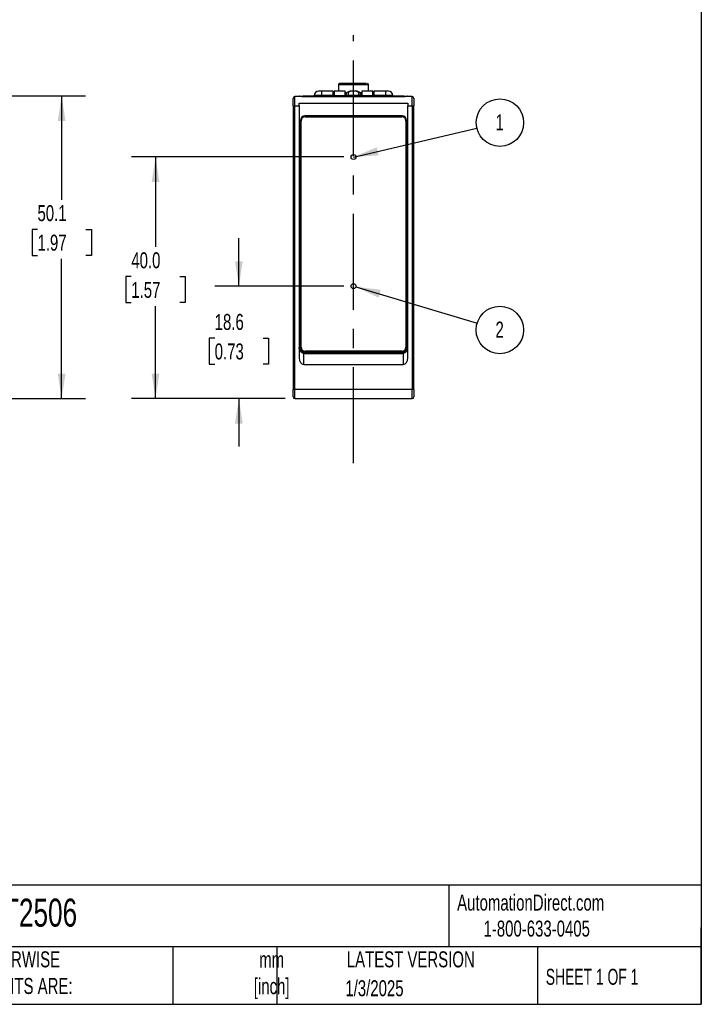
# Model space of a CAD drawing. Header units: millimetres. Extents: x 8 to 341, y 8 to 262.
# Tile 6 of 7: x 228 to 341, y 8 to 171. Entities that reach past the tile are written whole.
import ezdxf

# ---------------------------------------------------------------- set-up
doc = ezdxf.new("R2010")
doc.units = ezdxf.units.MM
doc.header["$LTSCALE"] = 1.25
doc.linetypes.add('CENTERX2', pattern=[20.32, 12.7, -2.54, 2.54, -2.54])
doc.layers.add('CENTER', color=40, linetype='CENTERX2')
doc.layers.add('DIMENSIONS', color=140, linetype='Continuous', lineweight=25)
doc.layers.add('TEXT', color=140, linetype='Continuous', lineweight=25)
doc.styles.add('SLDTEXTSTYLE0', font='TXT', dxfattribs={"width": 0.7})
doc.styles.add('SLDTEXTSTYLE1', font='TXT', dxfattribs={"width": 0.65})
doc.dimstyles.new('SLDDIMSTYLE0', dxfattribs={"dimtxt": 2.69751, "dimasz": 4.1275, "dimexe": 0, "dimexo": 0.0625, "dimgap": 0.674377, "dimtad": 0, "dimtih": 1, "dimtoh": 1, "dimrnd": 1e-09, "dimzin": 12, "dimdsep": 46, "dimtxsty": 'SLDTEXTSTYLE0', "dimsah": 1, "dimcen": 0.09, "dimadec": 0, "dimazin": 3, "dimtfac": 1, "dimtmove": 0, "dimatfit": 0, "dimfxl": 0, "dimfrac": 2, "dimtolj": 1, "dimtzin": 12, "dimarcsym": 0})
doc.dimstyles.new('SLDDIMSTYLE2', dxfattribs={"dimtxt": 2.69751, "dimasz": 4.1275, "dimexe": 0, "dimexo": 0.0625, "dimgap": 0.674377, "dimtad": 0, "dimtih": 1, "dimtoh": 1, "dimrnd": 1e-09, "dimzin": 4, "dimdsep": 46, "dimtxsty": 'SLDTEXTSTYLE0', "dimsah": 1, "dimcen": 0.09, "dimadec": 0, "dimazin": 1, "dimtfac": 1, "dimtofl": 0, "dimtmove": 0, "dimatfit": 3, "dimfxl": 0, "dimfrac": 2, "dimtolj": 1, "dimtzin": 12, "dimarcsym": 0})
doc.dimstyles.new('SLDDIMSTYLE3', dxfattribs={"dimtxt": 2.69751, "dimasz": 4.1275, "dimexe": 0, "dimexo": 0.0625, "dimgap": 0.674377, "dimtad": 0, "dimtih": 1, "dimtoh": 1, "dimrnd": 1e-09, "dimzin": 12, "dimdsep": 46, "dimtxsty": 'SLDTEXTSTYLE0', "dimsah": 1, "dimcen": 0.09, "dimadec": 0, "dimazin": 3, "dimtfac": 1, "dimtofl": 0, "dimtmove": 0, "dimatfit": 3, "dimfxl": 0, "dimfrac": 2, "dimtolj": 1, "dimtzin": 12, "dimarcsym": 0})
doc.dimstyles.new('SLDDIMSTYLE4', dxfattribs={"dimtxt": 0.18, "dimasz": 4.1275, "dimexe": 0, "dimexo": 0.0625, "dimgap": 0, "dimtad": 0, "dimtih": 1, "dimtoh": 1, "dimdec": 0, "dimrnd": 1e-09, "dimzin": 0, "dimdsep": 46, "dimtxsty": 'Standard', "dimsah": 1, "dimcen": 0.09, "dimadec": 0, "dimazin": 0, "dimtfac": 4.1275, "dimtdec": 0, "dimtofl": 0, "dimtmove": 0, "dimatfit": 3, "dimfxl": 0, "dimfrac": 2, "dimtolj": 1, "dimtzin": 0, "dimarcsym": 0})

# ---------------------------------------------------------------- blocks, each defined once
blk = doc.blocks.new('_D_4')
at = {"layer": 'DIMENSIONS'}
for p, q in [((199.27, 158.31), (239.33, 158.31)), ((235.36, 158.31), (235.36, 141.11)), ((231.36, 136.22), (230.45, 136.22)), ((230.45, 136.22), (230.45, 131.93)), ((239.37, 136.22), (240.28, 136.22)), ((240.28, 136.22), (240.28, 131.93)), ((230.45, 131.93), (231.36, 131.93)), ((235.36, 108.21), (235.36, 131.33)), ((240.28, 131.93), (239.37, 131.93)), ((199.9, 108.21), (239.33, 108.21))]:
    blk.add_line(p, q, dxfattribs=at)
for points in [[(235.36, 158.31), (234.73, 154.18), (236, 154.18)], [(235.36, 108.21), (236, 112.33), (234.73, 112.33)]]:
    blk.add_solid(points, dxfattribs=at)
at = {"layer": 'DIMENSIONS', "char_height": 2.646, "attachment_point": 1, "style": 'SLDTEXTSTYLE0'}
for s, insert in [('50.1', (231.36, 140.24)), ('1.97', (231.36, 135.35))]:
    blk.add_mtext(s, dxfattribs=dict(at, insert=insert))
blk = doc.blocks.new('_D_7')
at = {"layer": 'DIMENSIONS'}
for p, q in [((264.72, 126.83), (264.72, 134.76)), ((282.11, 126.83), (260.75, 126.83)), ((260.71, 118.21), (259.8, 118.21)), ((259.8, 118.21), (259.8, 113.93)), ((268.72, 118.21), (269.63, 118.21)), ((269.63, 118.21), (269.63, 113.93)), ((259.8, 113.93), (260.71, 113.93)), ((269.63, 113.93), (268.72, 113.93)), ((272.41, 108.21), (260.75, 108.21)), ((264.72, 108.21), (264.72, 100.27))]:
    blk.add_line(p, q, dxfattribs=at)
for points in [[(264.72, 126.83), (265.35, 130.95), (264.08, 130.95)], [(264.72, 108.21), (264.08, 104.08), (265.35, 104.08)]]:
    blk.add_solid(points, dxfattribs=at)
at = {"layer": 'DIMENSIONS', "char_height": 2.646, "attachment_point": 1, "style": 'SLDTEXTSTYLE0'}
for s, insert in [('18.6', (260.71, 122.23)), ('0.73', (260.71, 117.34))]:
    blk.add_mtext(s, dxfattribs=dict(at, insert=insert))
blk = doc.blocks.new('_D_8')
at = {"layer": 'DIMENSIONS'}
for p, q in [((282.11, 148.21), (246.94, 148.21)), ((250.91, 148.21), (250.91, 133.31)), ((246.9, 128.42), (246, 128.42)), ((246, 128.42), (246, 124.13)), ((254.92, 128.42), (255.82, 128.42)), ((255.82, 128.42), (255.82, 124.13)), ((246, 124.13), (246.9, 124.13)), ((255.82, 124.13), (254.92, 124.13)), ((250.91, 108.21), (250.91, 123.53)), ((272.41, 108.21), (246.94, 108.21))]:
    blk.add_line(p, q, dxfattribs=at)
for points in [[(250.91, 148.21), (250.27, 144.08), (251.54, 144.08)], [(250.91, 108.21), (251.54, 112.33), (250.27, 112.33)]]:
    blk.add_solid(points, dxfattribs=at)
at = {"layer": 'DIMENSIONS', "char_height": 2.646, "attachment_point": 1, "style": 'SLDTEXTSTYLE0'}
for s, insert in [('40.0', (246.9, 132.43)), ('1.57', (246.9, 127.54))]:
    blk.add_mtext(s, dxfattribs=dict(at, insert=insert))
blk = doc.blocks.new('SW_NOTE_0')
at = {"layer": 'DIMENSIONS', "color": 0}
blk.add_circle((3.83, 0.9), 3.93, dxfattribs=at)
at = {"layer": 'DIMENSIONS', "color": 0, "insert": (3.78, 2.27), "char_height": 2.65, "attachment_point": 2, "style": 'SLDTEXTSTYLE0'}
blk.add_mtext('1', dxfattribs=at)
blk = doc.blocks.new('SW_NOTE_0_1')
at = {"layer": 'DIMENSIONS', "color": 0}
blk.add_circle((3.76, -1.13), 3.93, dxfattribs=at)
at = {"layer": 'DIMENSIONS', "color": 0, "insert": (3.72, 0.25), "char_height": 2.65, "attachment_point": 2, "style": 'SLDTEXTSTYLE0'}
blk.add_mtext('2', dxfattribs=at)

msp = doc.modelspace()

# ---------------------------------------------------------------- linework, layer by layer
for p, q in [((281.2, 160.157), (281.2, 159.107)), ((285.834, 160.157), (281.2, 160.157)), ((286.2, 160.157), (285.834, 160.157)), ((286.2, 159.107), (286.2, 160.157)), ((274, 156.705), (274, 158.205)), ((274.786, 158.205), (274, 158.205)), ((275.325, 158.207), (274.65, 158.207)), ((274.65, 158.207), (274.65, 158.205)), ((275.325, 158.307), (275.325, 158.207)), ((292.075, 158.307), (275.325, 158.307)), ((275.325, 158.207), (292.075, 158.207)), ((275.325, 158.192), (275.325, 158.207)), ((292.075, 158.192), (275.325, 158.192)), ((277.2, 158.407), (277.2, 158.307)), ((278.425, 158.407), (277.2, 158.407)), ((278.425, 159.107), (277.9, 159.107)), ((278.425, 159.107), (278.425, 158.407)), ((280.35, 159.107), (278.425, 159.107)), ((280.35, 158.407), (278.425, 158.407)), ((278.425, 158.407), (278.425, 158.307)), ((280.35, 158.407), (280.35, 159.107)), ((280.512, 158.707), (280.35, 158.707)), ((280.35, 158.307), (280.35, 158.407)), ((280.35, 158.407), (280.512, 158.407)), ((282.312, 159.107), (280.512, 159.107)), ((280.512, 159.107), (280.512, 158.407)), ((280.512, 158.407), (282.312, 158.407)), ((280.512, 158.407), (280.512, 158.307)), ((282.312, 158.407), (282.312, 159.107)), ((282.602, 158.807), (282.312, 158.807)), ((282.54, 158.707), (282.312, 158.707)), ((282.312, 158.307), (282.312, 158.407)), ((282.312, 158.407), (282.475, 158.407)), ((282.775, 158.407), (282.475, 158.407)), ((282.475, 158.407), (282.475, 158.307)), ((284.625, 158.407), (282.775, 158.407)), ((282.775, 158.307), (282.775, 158.407)), ((284.225, 159.107), (283.175, 159.107)), ((284.925, 158.407), (284.625, 158.407)), ((284.625, 158.307), (284.625, 158.407)), ((285.087, 158.807), (284.797, 158.807)), ((285.087, 158.707), (284.854, 158.707)), ((284.925, 158.307), (284.925, 158.407)), ((284.925, 158.407), (285.087, 158.407)), ((286.887, 159.107), (285.087, 159.107)), ((285.087, 159.107), (285.087, 158.407)), ((285.087, 158.407), (285.087, 158.307)), ((285.087, 158.407), (286.887, 158.407)), ((286.887, 158.407), (286.887, 159.107)), ((287.05, 158.707), (286.887, 158.707)), ((286.887, 158.307), (286.887, 158.407)), ((286.887, 158.407), (287.05, 158.407)), ((288.975, 159.107), (287.05, 159.107)), ((287.05, 159.107), (287.05, 158.407)), ((287.05, 158.407), (287.05, 158.307)), ((288.975, 158.407), (287.05, 158.407)), ((288.975, 159.107), (288.975, 158.407)), ((289.5, 159.107), (288.975, 159.107)), ((288.975, 158.407), (288.975, 158.307)), ((290.2, 158.407), (288.975, 158.407)), ((290.2, 158.307), (290.2, 158.407)), ((292.075, 158.307), (292.075, 158.207)), ((292.75, 158.207), (292.075, 158.207)), ((292.075, 158.207), (292.075, 158.192)), ((293.4, 158.205), (292.613, 158.205)), ((292.75, 158.205), (292.75, 158.207)), ((293.4, 156.705), (293.4, 158.205)), ((273.7, 156.705), (274, 156.705)), ((273.7, 156.705), (273.7, 109.705)), ((274, 109.705), (274, 156.705)), ((274, 156.705), (274.7, 156.705)), ((274.7, 157.101), (292.7, 157.101)), ((274.7, 156.705), (274.7, 157.101)), ((274.7, 156.705), (274.7, 114.941)), ((292.7, 157.101), (292.7, 156.705)), ((292.7, 114.941), (292.7, 156.705)), ((292.7, 156.705), (293.4, 156.705)), ((293.4, 156.705), (293.7, 156.705)), ((293.4, 156.705), (293.4, 109.705)), ((293.7, 109.705), (293.7, 156.705)), ((291.75, 155.008), (275.65, 155.008)), ((275.675, 154.864), (275.675, 154.877)), ((291.725, 154.877), (275.675, 154.877)), ((275.675, 154.864), (291.725, 154.864)), ((291.725, 154.864), (291.725, 154.877)), ((274.9, 154.259), (274.9, 116.661)), ((275.025, 154.215), (275.025, 154.228)), ((275.025, 116.708), (275.025, 154.215)), ((292.375, 154.228), (292.375, 154.215)), ((292.375, 154.215), (292.375, 116.708)), ((292.5, 116.661), (292.5, 154.259)), ((291.75, 115.92), (275.65, 115.92)), ((275.65, 115.92), (275.65, 115.912)), ((275.65, 115.912), (291.75, 115.912)), ((291.725, 116.059), (275.675, 116.059)), ((291.75, 115.912), (291.75, 115.92)), ((275.45, 113.88), (275.45, 115.724)), ((291.75, 115.712), (275.65, 115.712)), ((275.65, 115.712), (275.65, 115.701)), ((275.65, 115.701), (291.75, 115.701)), ((291.75, 115.712), (291.75, 115.701)), ((291.95, 115.724), (291.95, 113.88)), ((275.45, 113.88), (291.95, 113.88)), ((274, 109.705), (273.7, 109.705)), ((274, 108.205), (274, 109.705)), ((293.4, 109.705), (274, 109.705)), ((293.4, 108.205), (293.4, 109.705)), ((293.7, 109.705), (293.4, 109.705)), ((274, 108.205), (293.4, 108.205))]:
    msp.add_line(p, q)
for centre in [(283.7, 148.205), (283.7, 126.827)]:
    msp.add_circle(centre, 0.4)
for centre, radius, start, end in [((281.4, 160.157), 0.2, 90, 180), ((286, 160.157), 0.2, 0, 90), ((274, 157.905), 0.3, 90, 180), ((274.75, 158.207), 0.1, 90, 180), ((277.9, 158.407), 0.7, 90, 180), ((289.5, 158.407), 0.7, 0, 90), ((292.65, 158.207), 0.1, 0, 90), ((293.4, 157.905), 0.3, 0, 90), ((275.649, 154.259), 0.75, 89.96701, 179.96697), ((275.674, 154.214), 0.65, 89.96701, 179.96697), ((291.725, 154.214), 0.65, 0.03303, 90.03299), ((291.75, 154.259), 0.75, 0.03303, 90.03299), ((275.649, 116.661), 0.949, 180.03303, 270.03299), ((275.649, 116.661), 0.75, 180.03303, 270.03299), ((275.674, 116.708), 0.65, 180.03303, 270.03299), ((291.725, 116.708), 0.65, 269.96701, 359.96697), ((291.75, 116.661), 0.949, 269.96701, 359.96697), ((291.75, 116.661), 0.75, 269.96701, 359.96697), ((274, 108.505), 0.3, 180, 270), ((293.4, 108.505), 0.3, 270, 0)]:
    msp.add_arc(centre, radius, start, end)
for centre, major_axis, ratio, start_param, end_param in [((275.675, 154.228), (0.65, 0), 0.9988579, 1.5707963, 3.1415927), ((291.725, 154.228), (0.65, 0), 0.9988579, 0, 1.5707963), ((275.65, 116.669), (0.75, 0), 0.9988579, 3.1415927, 4.712389), ((291.75, 116.669), (0.75, 0), 0.9988579, 4.712389, 6.2831853), ((275.45, 114.941), (0, -1.061), 0.7071068, 4.712389, 6.2831853), ((275.65, 116.7), (0, 0.999), 0.9508703, 2.9294793, 3.1415927), ((291.75, 116.7), (0, 0.999), 0.9508703, 3.1415927, 3.353706), ((291.95, 114.941), (0, -1.061), 0.7071068, 0, 1.5707963)]:
    msp.add_ellipse(centre, major_axis=major_axis, ratio=ratio, start_param=start_param, end_param=end_param)
for points, knots in [([(285.663, 160.357), (285.581, 160.357), (285.417, 160.357), (285.082, 160.357), (284.691, 160.357), (284.245, 160.357), (283.855, 160.357), (283.542, 160.357), (283.243, 160.357), (282.886, 160.357), (282.495, 160.357), (282.145, 160.357), (281.845, 160.357), (281.604, 160.357), (281.452, 160.357), (281.396, 160.357), (281.401, 160.357), (281.402, 160.357)], [0, 0, 0, 0, 0.0726471, 0.1453381, 0.2240134, 0.3027786, 0.3814539, 0.4206684, 0.4603222, 0.5329472, 0.6056611, 0.6782861, 0.7510001, 0.8296753, 0.9084406, 0.9871159, 1, 1, 1, 1]), ([(285.86, 160.357), (285.858, 160.357), (285.818, 160.357), (285.739, 160.357), (285.663, 160.357)], [0, 0, 0, 0, 0.0546909, 1, 1, 1, 1]), ([(274.75, 158.307), (274.75, 158.307), (274.81, 158.307), (275.026, 158.307), (275.172, 158.307), (275.325, 158.307)], [0, 0, 0, 0, 0.5, 0.5, 1, 1, 1, 1]), ([(275.325, 158.192), (275.226, 158.192), (275.129, 158.195), (274.945, 158.201), (274.861, 158.205), (274.786, 158.205)], [0, 0, 0, 0, 0.5, 0.5, 1, 1, 1, 1]), ([(280.512, 158.807), (280.486, 158.807), (280.422, 158.807), (280.376, 158.807), (280.35, 158.807)], [0, 0, 0, 0, 0.417448, 1, 1, 1, 1]), ([(282.475, 158.407), (282.475, 158.591), (282.55, 158.773), (282.81, 159.031), (282.991, 159.107), (283.175, 159.107)], [0, 0, 0, 0, 0.5, 0.5, 1, 1, 1, 1]), ([(283.175, 159.107), (283.07, 159.107), (282.966, 159.031), (282.818, 158.773), (282.775, 158.591), (282.775, 158.407)], [0, 0, 0, 0, 0.5, 0.5, 1, 1, 1, 1]), ([(284.625, 158.407), (284.624, 158.432), (284.623, 158.483), (284.616, 158.558), (284.604, 158.633), (284.587, 158.706), (284.565, 158.776), (284.539, 158.843), (284.501, 158.918), (284.446, 158.996), (284.379, 159.057), (284.304, 159.099), (284.254, 159.104), (284.225, 159.107)], [0, 0, 0, 0, 0.0632639, 0.1278195, 0.1939053, 0.2617438, 0.3315409, 0.4034854, 0.4777499, 0.602766, 0.7449096, 0.8509497, 1, 1, 1, 1]), ([(284.225, 159.107), (284.408, 159.107), (284.59, 159.031), (284.849, 158.773), (284.925, 158.591), (284.925, 158.407)], [0, 0, 0, 0, 0.5, 0.5, 1, 1, 1, 1]), ([(287.05, 158.807), (287.024, 158.807), (286.982, 158.807), (286.914, 158.807), (286.887, 158.807)], [0, 0, 0, 0, 0.6047739, 1, 1, 1, 1]), ([(292.613, 158.205), (292.538, 158.205), (292.454, 158.201), (292.269, 158.195), (292.174, 158.192), (292.075, 158.192)], [0, 0, 0, 0, 0.5, 0.5, 1, 1, 1, 1]), ([(275.45, 115.724), (275.345, 115.747), (275.244, 115.788), (275.058, 115.903), (274.976, 115.976), (274.841, 116.143), (274.788, 116.238), (274.718, 116.436), (274.7, 116.542), (274.7, 116.647)], [0, 0, 0, 0, 0.25, 0.25, 0.5, 0.5, 0.75, 0.75, 1, 1, 1, 1]), ([(291.95, 115.724), (292.054, 115.747), (292.156, 115.788), (292.341, 115.903), (292.424, 115.976), (292.559, 116.143), (292.611, 116.238), (292.682, 116.436), (292.7, 116.542), (292.7, 116.647)], [0, 0, 0, 0, 0.25, 0.25, 0.5, 0.5, 0.75, 0.75, 1, 1, 1, 1])]:
    msp.add_open_spline(points, degree=3, knots=knots)
for points in [[(292.075, 158.307), (292.392, 158.307), (292.65, 158.307), (292.65, 158.307)], [(273.7, 156.705), (273.7, 157.368), (273.7, 157.905), (273.7, 157.905)], [(293.7, 157.905), (293.7, 157.905), (293.7, 157.368), (293.7, 156.705)], [(273.7, 108.505), (273.7, 108.505), (273.7, 109.043), (273.7, 109.705)], [(293.7, 109.705), (293.7, 109.043), (293.7, 108.505), (293.7, 108.505)]]:
    msp.add_open_spline(points, degree=3)
at = {"layer": 'CENTER'}
msp.add_line((283.7, 97.529), (283.7, 168.401), dxfattribs=at)
at = {"layer": 'TEXT'}
for p, q in [((341.312, 261.938), (341.312, 7.937)), ((341.312, 27.658), (7.937, 27.658)), ((299.469, 27.658), (299.469, 17.462)), ((341.312, 7.937), (341.312, 20.637)), ((341.312, 17.462), (7.937, 17.462)), ((253.78, 17.462), (253.78, 7.937)), ((271.015, 17.462), (271.015, 7.937)), ((314.186, 17.462), (314.186, 7.937)), ((7.937, 7.937), (341.312, 7.937))]:
    msp.add_line(p, q, dxfattribs=at)

# ---------------------------------------------------------------- block references
at = {"layer": 'DIMENSIONS'}
for name, p in [('SW_NOTE_0', (304.125, 153.005)), ('SW_NOTE_0_1', (304.187, 120.709))]:
    msp.add_blockref(name, p, dxfattribs=at)

# ---------------------------------------------------------------- texts
at = {"color": 179, "linetype": 'Continuous', "lineweight": 18, "char_height": 2.64583, "attachment_point": 1, "style": 'SLDTEXTSTYLE0'}
for s, insert in [('AutomationDirect.com', (300.869, 26.096)), ('1-800-633-0405', (305.239, 21.796))]:
    msp.add_mtext(s, dxfattribs=dict(at, insert=insert))
at = {"layer": 'TEXT'}
for s, insert, char_height, attachment_point, style in [('OPT2506', (219.377, 25.428), 4.6302, 1, 'SLDTEXTSTYLE0'), ('UNLESS OTHERWISE ^JSPECIFIED UNITS ARE:', (209.51, 16.705), 2.64583, 1, 'SLDTEXTSTYLE0'), ('LATEST VERSION', (293.19, 16.705), 2.64583, 2, 'SLDTEXTSTYLE0'), ('mm^J[inch]', (270.146, 16.661), 2.6458, 2, 'SLDTEXTSTYLE0'), ('SHEET 1 OF 1', (315.552, 13.814), 2.64583, 1, 'SLDTEXTSTYLE1'), ('1/3/2025', (287.174, 11.921), 2.6458, 2, 'SLDTEXTSTYLE0')]:
    msp.add_mtext(s, dxfattribs=dict(at, insert=insert, char_height=char_height, attachment_point=attachment_point, style=style))

# ---------------------------------------------------------------- dimensions: what is measured, and where the dimension line sits
at = {"layer": 'DIMENSIONS'}
for base, p1, p2, dimstyle, picture, middle in [((235.364, 158.307), (198.309, 108.205), (197.684, 158.307), 'SLDDIMSTYLE3', '_D_4', (235.364, 136.222)), ((250.909, 148.205), (274, 108.205), (283.7, 148.205), 'SLDDIMSTYLE2', '_D_8', (250.909, 128.419)), ((264.717, 126.827), (274, 108.205), (283.7, 126.827), 'SLDDIMSTYLE0', '_D_7', (264.717, 118.215))]:
    dim = msp.add_linear_dim(base=base, p1=p1, p2=p2, angle=90, dimstyle=dimstyle, dxfattribs=at)
    dim.commit()
    dim.dimension.update_dxf_attribs({"geometry": picture, "text_midpoint": middle, "dimtype": 160})

# ---------------------------------------------------------------- leaders
for points in [[(283.7, 148.205), (304.125, 153.005)], [(284.09, 126.742), (304.187, 120.709)]]:
    msp.add_leader(points, dimstyle='SLDDIMSTYLE4', dxfattribs=at)

doc.saveas('drawing.dxf')
